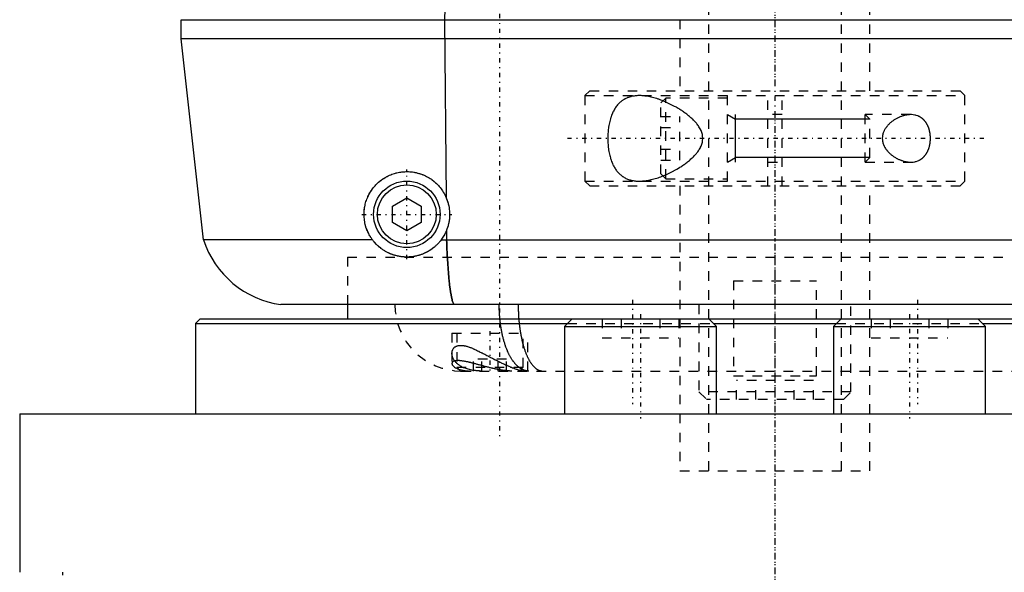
# Model space of a CAD drawing. Extents: x -90 to 90, y -1 to 861.
# Tile 2 of 9: x -80 to 24, y 288 to 347. Entities that reach past the tile are written whole.
import ezdxf

# ---------------------------------------------------------------- set-up
doc = ezdxf.new("R2010")
doc.units = 0
doc.linetypes.add('CENTER', pattern=[1.5, 0.45, -0.5, 0.05, -0.5])
doc.linetypes.add('DASHED', pattern=[2, 1, -1])
for name, color, linetype in [('AM_0', 7, 'CONTINUOUS'), ('AM_10', 7, 'CONTINUOUS'), ('AM_3', 7, 'DASHED'), ('AM_7', 7, 'CENTER')]:
    doc.layers.add(name, color=color, linetype=linetype)

msp = doc.modelspace()

# ---------------------------------------------------------------- linework, layer by layer
at = {"layer": 'AM_0', "color": 7, "linetype": 'CONTINUOUS'}
for p, q in [((-34.32, 370.35), (-34.77, 346.5)), ((-62.5, 346.5), (62.5, 346.5)), ((-62.5, 344.5), (-62.5, 346.5)), ((-34.77, 346.5), (-34.6, 327.75)), ((-60.15, 323.3), (-62.5, 344.5)), ((62.5, 344.5), (-62.5, 344.5)), ((-40.25, 326.87), (-38.75, 327.73)), ((-38.75, 327.73), (-37.25, 326.87)), ((-40.25, 325.13), (-40.25, 326.87)), ((-37.25, 326.87), (-37.25, 325.13)), ((-38.75, 324.27), (-40.25, 325.13)), ((-37.25, 325.13), (-38.75, 324.27)), ((-34.57, 324.34), (-34.56, 323.3)), ((-42.35, 323.3), (-60.15, 323.3)), ((-35.15, 323.3), (35.15, 323.3)), ((52, 316.5), (-52, 316.5)), ((-45, 316.5), (-45, 315)), ((-60.5, 315), (-61, 314.5)), ((-61, 314.5), (-61, 305)), ((-61, 314.5), (-21.86, 314.5)), ((-60.5, 315), (60.5, 315)), ((-21.36, 315), (-22.16, 314.2)), ((-22.16, 314.2), (-22.16, 305)), ((-22.16, 314.2), (-6.16, 314.2)), ((-6.16, 314.2), (-6.96, 315)), ((-6.46, 314.5), (6.46, 314.5)), ((-6.16, 305), (-6.16, 314.2)), ((6.96, 315), (6.16, 314.2)), ((6.16, 314.2), (6.16, 305)), ((6.16, 314.2), (22.16, 314.2)), ((22.16, 314.2), (21.36, 315)), ((21.86, 314.5), (61, 314.5)), ((22.16, 305), (22.16, 314.2)), ((-79.5, 305), (-79.5, 288.3)), ((-79.5, 305), (79.5, 305)), ((-75, 288.3), (-75, 288))]:
    msp.add_line(p, q, dxfattribs=at)
for points in [[(-42.35, 323.3, 0), (-42.39, 323.36, 0), (-42.48, 323.48, 0), (-42.56, 323.6, 0), (-42.59, 323.66, 0), (-42.63, 323.72, 0), (-42.7, 323.85, 0), (-42.77, 323.98, 0), (-42.84, 324.11, 0), (-42.89, 324.25, 0), (-42.95, 324.38, 0), (-42.98, 324.45, 0), (-43, 324.52, 0), (-43.05, 324.66, 0), (-43.09, 324.8, 0), (-43.12, 324.94, 0), (-43.16, 325.09, 0), (-43.18, 325.23, 0), (-43.2, 325.3, 0), (-43.21, 325.37, 0), (-43.22, 325.51, 0), (-43.24, 325.65, 0), (-43.24, 325.72, 0), (-43.25, 325.79, 0), (-43.25, 325.93, 0), (-43.25, 326.07, 0), (-43.25, 326.14, 0), (-43.24, 326.21, 0), (-43.24, 326.36, 0), (-43.22, 326.5, 0), (-43.2, 326.64, 0), (-43.18, 326.78, 0), (-43.15, 326.92, 0), (-43.14, 326.99, 0), (-43.12, 327.06, 0), (-43.09, 327.2, 0), (-43.05, 327.34, 0), (-43, 327.47, 0), (-42.95, 327.61, 0), (-42.9, 327.74, 0), (-42.87, 327.8, 0), (-42.84, 327.87, 0), (-42.78, 327.99, 0), (-42.72, 328.12, 0), (-42.65, 328.24, 0), (-42.58, 328.36, 0), (-42.51, 328.48, 0), (-42.47, 328.53, 0), (-42.43, 328.59, 0), (-42.35, 328.7, 0), (-42.27, 328.81, 0), (-42.18, 328.91, 0), (-42.1, 329.01, 0), (-42.01, 329.1, 0), (-41.96, 329.15, 0), (-41.92, 329.2, 0), (-41.82, 329.29, 0), (-41.72, 329.38, 0), (-41.62, 329.47, 0), (-41.51, 329.55, 0), (-41.41, 329.63, 0), (-41.35, 329.67, 0), (-41.3, 329.71, 0), (-41.18, 329.79, 0), (-41.06, 329.86, 0), (-41.01, 329.89, 0), (-40.95, 329.93, 0), (-40.82, 329.99, 0), (-40.7, 330.06, 0), (-40.64, 330.08, 0), (-40.58, 330.11, 0), (-40.45, 330.17, 0), (-40.32, 330.22, 0), (-40.19, 330.26, 0), (-40.06, 330.31, 0), (-39.93, 330.34, 0), (-39.86, 330.36, 0), (-39.79, 330.38, 0), (-39.66, 330.41, 0), (-39.52, 330.43, 0), (-39.39, 330.45, 0), (-39.26, 330.47, 0), (-39.12, 330.48, 0), (-39.05, 330.49, 0), (-38.99, 330.49, 0), (-38.85, 330.5, 0), (-38.72, 330.5, 0), (-38.58, 330.5, 0), (-38.45, 330.49, 0), (-38.31, 330.48, 0), (-38.24, 330.47, 0), (-38.17, 330.46, 0), (-38.03, 330.44, 0), (-37.89, 330.42, 0), (-37.75, 330.39, 0), (-37.61, 330.35, 0), (-37.47, 330.31, 0), (-37.4, 330.29, 0), (-37.33, 330.27, 0), (-37.2, 330.22, 0), (-37.06, 330.17, 0), (-36.93, 330.11, 0), (-36.8, 330.05, 0), (-36.67, 329.99, 0), (-36.6, 329.95, 0), (-36.54, 329.92, 0), (-36.41, 329.85, 0), (-36.29, 329.77, 0), (-36.23, 329.73, 0), (-36.17, 329.69, 0), (-36.06, 329.6, 0), (-35.94, 329.52, 0), (-35.89, 329.47, 0), (-35.83, 329.43, 0), (-35.73, 329.33, 0), (-35.63, 329.24, 0), (-35.53, 329.14, 0), (-35.43, 329.04, 0), (-35.33, 328.93, 0), (-35.29, 328.87, 0), (-35.24, 328.82, 0), (-35.15, 328.7, 0), (-35.07, 328.58, 0), (-34.98, 328.46, 0), (-34.91, 328.34, 0), (-34.83, 328.21, 0), (-34.8, 328.15, 0), (-34.76, 328.08, 0), (-34.69, 327.95, 0), (-34.63, 327.81, 0), (-34.6, 327.75, 0)], [(-34.6, 327.75, 0), (-34.57, 327.66, 0), (-34.5, 327.47, 0), (-34.44, 327.29, 0), (-34.41, 327.2, 0), (-34.39, 327.1, 0), (-34.34, 326.91, 0), (-34.31, 326.72, 0), (-34.28, 326.53, 0), (-34.26, 326.34, 0), (-34.25, 326.14, 0), (-34.25, 326.04, 0), (-34.25, 325.95, 0), (-34.26, 325.75, 0), (-34.27, 325.56, 0), (-34.29, 325.37, 0), (-34.33, 325.17, 0), (-34.37, 324.98, 0), (-34.39, 324.89, 0), (-34.41, 324.8, 0), (-34.47, 324.61, 0), (-34.53, 324.43, 0), (-34.57, 324.34, 0)], [(-34.57, 324.34, 0), (-34.58, 324.3, 0), (-34.61, 324.24, 0), (-34.63, 324.18, 0), (-34.65, 324.15, 0), (-34.66, 324.12, 0), (-34.69, 324.06, 0), (-34.72, 324, 0), (-34.75, 323.94, 0), (-34.78, 323.88, 0), (-34.81, 323.82, 0), (-34.83, 323.79, 0), (-34.84, 323.77, 0), (-34.88, 323.71, 0), (-34.91, 323.65, 0), (-34.95, 323.6, 0), (-34.98, 323.54, 0), (-35.02, 323.49, 0), (-35.04, 323.46, 0), (-35.05, 323.43, 0), (-35.09, 323.38, 0), (-35.13, 323.33, 0), (-35.15, 323.3, 0)], [(-35.15, 323.3, 0), (-35.17, 323.27, 0), (-35.22, 323.21, 0), (-35.27, 323.15, 0), (-35.29, 323.12, 0), (-35.31, 323.09, 0), (-35.36, 323.04, 0), (-35.41, 322.98, 0), (-35.46, 322.92, 0), (-35.52, 322.87, 0), (-35.57, 322.82, 0), (-35.6, 322.79, 0), (-35.62, 322.76, 0), (-35.68, 322.71, 0), (-35.73, 322.66, 0), (-35.79, 322.61, 0), (-35.84, 322.56, 0), (-35.9, 322.52, 0), (-35.93, 322.49, 0), (-35.96, 322.47, 0), (-36.02, 322.43, 0), (-36.08, 322.38, 0), (-36.11, 322.36, 0), (-36.14, 322.34, 0), (-36.2, 322.29, 0), (-36.26, 322.25, 0), (-36.29, 322.23, 0), (-36.32, 322.21, 0), (-36.38, 322.17, 0), (-36.45, 322.14, 0), (-36.51, 322.1, 0), (-36.57, 322.06, 0), (-36.64, 322.03, 0), (-36.67, 322.01, 0), (-36.7, 321.99, 0), (-36.77, 321.96, 0), (-36.84, 321.93, 0), (-36.9, 321.9, 0), (-36.97, 321.87, 0), (-37.04, 321.84, 0), (-37.07, 321.82, 0), (-37.11, 321.81, 0), (-37.18, 321.78, 0), (-37.25, 321.76, 0), (-37.32, 321.73, 0), (-37.39, 321.71, 0), (-37.46, 321.69, 0), (-37.5, 321.68, 0), (-37.53, 321.67, 0), (-37.6, 321.65, 0), (-37.68, 321.63, 0), (-37.75, 321.61, 0), (-37.82, 321.6, 0), (-37.9, 321.58, 0), (-37.93, 321.57, 0), (-37.97, 321.57, 0), (-38.05, 321.56, 0), (-38.12, 321.54, 0), (-38.2, 321.53, 0), (-38.27, 321.53, 0), (-38.35, 321.52, 0), (-38.39, 321.51, 0), (-38.42, 321.51, 0), (-38.5, 321.51, 0), (-38.58, 321.5, 0), (-38.61, 321.5, 0), (-38.65, 321.5, 0), (-38.73, 321.5, 0), (-38.81, 321.5, 0), (-38.85, 321.5, 0), (-38.88, 321.5, 0), (-38.96, 321.5, 0), (-39.04, 321.51, 0), (-39.12, 321.52, 0), (-39.19, 321.52, 0), (-39.27, 321.53, 0), (-39.31, 321.54, 0), (-39.35, 321.54, 0), (-39.43, 321.55, 0), (-39.51, 321.56, 0), (-39.58, 321.58, 0), (-39.66, 321.59, 0), (-39.74, 321.61, 0), (-39.78, 321.62, 0), (-39.81, 321.63, 0), (-39.89, 321.65, 0), (-39.97, 321.67, 0), (-40.04, 321.69, 0), (-40.12, 321.71, 0), (-40.2, 321.74, 0), (-40.23, 321.75, 0), (-40.27, 321.77, 0), (-40.35, 321.79, 0), (-40.42, 321.82, 0), (-40.49, 321.85, 0), (-40.57, 321.88, 0), (-40.64, 321.92, 0), (-40.68, 321.93, 0), (-40.71, 321.95, 0), (-40.78, 321.99, 0), (-40.86, 322.02, 0), (-40.93, 322.06, 0), (-41, 322.1, 0), (-41.07, 322.14, 0), (-41.1, 322.16, 0), (-41.13, 322.18, 0), (-41.2, 322.23, 0), (-41.27, 322.27, 0), (-41.3, 322.29, 0), (-41.34, 322.32, 0), (-41.4, 322.36, 0), (-41.47, 322.41, 0), (-41.5, 322.44, 0), (-41.53, 322.46, 0), (-41.59, 322.51, 0), (-41.66, 322.56, 0), (-41.72, 322.62, 0), (-41.78, 322.67, 0), (-41.84, 322.73, 0), (-41.87, 322.75, 0), (-41.9, 322.78, 0), (-41.95, 322.84, 0), (-42.01, 322.9, 0), (-42.06, 322.96, 0), (-42.12, 323.02, 0), (-42.17, 323.08, 0), (-42.2, 323.11, 0), (-42.22, 323.14, 0), (-42.28, 323.2, 0), (-42.33, 323.27, 0), (-42.35, 323.3, 0)], [(-34.56, 323.3, 0), (-34.55, 323, 0), (-34.53, 322.43, 0), (-34.5, 321.86, 0), (-34.49, 321.59, 0), (-34.48, 321.32, 0), (-34.45, 320.79, 0), (-34.41, 320.29, 0), (-34.38, 319.81, 0), (-34.34, 319.35, 0), (-34.29, 318.93, 0), (-34.27, 318.73, 0), (-34.25, 318.53, 0), (-34.2, 318.16, 0), (-34.15, 317.83, 0), (-34.1, 317.52, 0), (-34.04, 317.26, 0), (-33.99, 317.02, 0), (-33.96, 316.92, 0), (-33.93, 316.83, 0), (-33.86, 316.67, 0), (-33.8, 316.55, 0), (-33.77, 316.5, 0)]]:
    msp.add_polyline3d(points, dxfattribs=at)
for radius in [3.5, 3.1]:
    msp.add_circle((-38.75, 326), radius, dxfattribs=at)
msp.add_arc((-50.65, 326.41), 10, 198.1062, 262.2135, dxfattribs=at)
at = {"layer": 'AM_10', "color": 7, "linetype": 'CONTINUOUS'}
for p, q in [((-5, 336.5), (-4.15, 336.01)), ((-4.15, 331.5), (-4.15, 336.5)), ((10, 336.01), (-4.15, 336.01)), ((-5, 331.5), (-4.15, 331.99)), ((10, 331.99), (-4.15, 331.99))]:
    msp.add_line(p, q, dxfattribs=at)
at = {"layer": 'AM_3', "color": 6, "linetype": 'DASHED'}
for p, q in [((-7, 834), (-7, 299)), ((7, 299), (7, 834)), ((-10, 626.5), (-10, 339)), ((10, 339), (10, 626.5)), ((-19.5, 339), (-20, 338.5)), ((-19.5, 339), (19.5, 339)), ((-0.75, 329), (-0.75, 339)), ((0.75, 329), (0.75, 339)), ((20, 338.5), (19.5, 339)), ((-20, 338.5), (-20, 329.5)), ((-20, 338.5), (20, 338.5)), ((-11.5, 338.25), (-12, 337.75)), ((-5, 338.25), (-11.5, 338.25)), ((-11.5, 329.75), (-11.5, 338.25)), ((-5, 329.5), (-5, 338.5)), ((20, 329.5), (20, 338.5)), ((-12, 330.25), (-12, 337.75)), ((-12, 336.31), (-10, 336.31)), ((-10, 331.69), (-10, 336.31)), ((0.75, 336.5), (-0.75, 336.5)), ((14.28, 336.5), (9.51, 336.5)), ((10, 336.01), (9.51, 336.5)), ((9.51, 331.5), (9.51, 336.5)), ((10, 331.99), (10, 336.01)), ((-12, 335.15), (-10, 335.15)), ((-12, 332.85), (-10, 332.85)), ((-12, 331.69), (-10, 331.69)), ((9.51, 331.5), (10, 331.99)), ((-0.75, 331.5), (0.75, 331.5)), ((9.51, 331.5), (14.28, 331.5)), ((-12, 330.25), (-11.5, 329.75)), ((-11.5, 329.75), (-5, 329.75)), ((-20, 329.5), (-19.5, 329)), ((-20, 329.5), (20, 329.5)), ((-19.5, 329), (19.5, 329)), ((-10, 329), (-10, 299)), ((10, 299), (10, 329)), ((19.5, 329), (20, 329.5)), ((-45, 321.5), (45, 321.5)), ((-45, 321.5), (-45, 316.5)), ((-45, 321.5), (45, 321.5)), ((-4.36, 319), (-4.36, 309)), ((-4.36, 319), (4.36, 319)), ((4.36, 309), (4.36, 319)), ((-8, 316.5), (-8, 307.3)), ((8, 307.3), (8, 316.5)), ((-21.86, 314.5), (-6.46, 314.5)), ((-21.36, 315), (-6.96, 315)), ((-18.2, 315), (-18.2, 313)), ((-16.18, 315), (-16.18, 313)), ((-12.13, 315), (-12.13, 313)), ((-10.11, 315), (-10.11, 313)), ((6.46, 314.5), (21.86, 314.5)), ((6.96, 315), (21.36, 315)), ((10.11, 315), (10.11, 313)), ((12.13, 315), (12.13, 313)), ((16.18, 315), (16.18, 313)), ((18.2, 315), (18.2, 313)), ((-34, 313.5), (-34, 310.3)), ((-34, 313.5), (-26, 313.5)), ((-33.5, 313.5), (-33.5, 309.9)), ((-26.5, 309.9), (-26.5, 313.5)), ((-26, 309.5), (-26, 313.5)), ((-18.2, 313), (-10.11, 313)), ((10.11, 313), (18.2, 313)), ((-33.5, 309.9), (-33.1, 309.5)), ((-33.5, 309.9), (-26.5, 309.9)), ((-31.73, 309.5), (-31.73, 310.75)), ((-28.27, 310.75), (-31.73, 310.75)), ((-30.87, 309.5), (-30.87, 310.75)), ((-29.13, 309.5), (-29.13, 310.75)), ((-28.27, 309.5), (-28.27, 310.75)), ((-26.9, 309.5), (-26.5, 309.9)), ((-33.1, 309.5), (33.1, 309.5)), ((-4.36, 309), (4.36, 309)), ((-4.04, 306.5), (-4.04, 308.5)), ((4.04, 308.5), (-4.04, 308.5)), ((-2.02, 306.5), (-2.02, 308.5)), ((2.02, 306.5), (2.02, 308.5)), ((4.04, 306.5), (4.04, 308.5)), ((-8, 307.3), (-7.2, 306.5)), ((8, 307.3), (-8, 307.3)), ((7.2, 306.5), (8, 307.3)), ((7.2, 306.5), (-7.2, 306.5)), ((-10, 299), (10, 299))]:
    msp.add_line(p, q, dxfattribs=at)
for points in [[(-14.28, 338.5, 0), (-14.33, 338.5, 0), (-14.43, 338.5, 0), (-14.53, 338.49, 0), (-14.58, 338.49, 0), (-14.63, 338.49, 0), (-14.73, 338.47, 0), (-14.83, 338.46, 0), (-14.93, 338.45, 0), (-15.03, 338.43, 0), (-15.13, 338.41, 0), (-15.18, 338.39, 0), (-15.23, 338.38, 0), (-15.32, 338.35, 0), (-15.42, 338.32, 0), (-15.51, 338.29, 0), (-15.6, 338.25, 0), (-15.69, 338.21, 0), (-15.74, 338.18, 0), (-15.78, 338.16, 0), (-15.87, 338.11, 0), (-15.96, 338.06, 0), (-16, 338.03, 0), (-16.04, 338, 0), (-16.12, 337.94, 0), (-16.2, 337.88, 0), (-16.24, 337.85, 0), (-16.28, 337.82, 0), (-16.36, 337.75, 0), (-16.43, 337.67, 0), (-16.5, 337.6, 0), (-16.57, 337.52, 0), (-16.64, 337.44, 0), (-16.67, 337.39, 0), (-16.71, 337.35, 0), (-16.77, 337.26, 0), (-16.83, 337.17, 0), (-16.89, 337.08, 0), (-16.94, 336.98, 0), (-17, 336.88, 0), (-17.02, 336.82, 0), (-17.05, 336.77, 0), (-17.1, 336.66, 0), (-17.15, 336.55, 0), (-17.2, 336.43, 0), (-17.24, 336.31, 0), (-17.28, 336.18, 0), (-17.3, 336.12, 0), (-17.32, 336.05, 0), (-17.36, 335.92, 0), (-17.39, 335.79, 0), (-17.43, 335.65, 0), (-17.46, 335.51, 0), (-17.48, 335.37, 0), (-17.49, 335.3, 0), (-17.51, 335.23, 0), (-17.53, 335.09, 0), (-17.55, 334.94, 0), (-17.56, 334.8, 0), (-17.57, 334.65, 0), (-17.58, 334.51, 0), (-17.59, 334.43, 0), (-17.59, 334.36, 0), (-17.6, 334.22, 0), (-17.6, 334.07, 0), (-17.6, 334, 0), (-17.6, 333.93, 0), (-17.6, 333.78, 0), (-17.59, 333.64, 0), (-17.59, 333.57, 0), (-17.58, 333.49, 0), (-17.57, 333.35, 0), (-17.56, 333.2, 0), (-17.55, 333.06, 0), (-17.53, 332.91, 0), (-17.51, 332.77, 0), (-17.49, 332.7, 0), (-17.48, 332.63, 0), (-17.46, 332.49, 0), (-17.43, 332.35, 0), (-17.39, 332.21, 0), (-17.36, 332.08, 0), (-17.32, 331.95, 0), (-17.3, 331.88, 0), (-17.28, 331.82, 0), (-17.24, 331.69, 0), (-17.2, 331.57, 0), (-17.15, 331.45, 0), (-17.1, 331.34, 0), (-17.05, 331.23, 0), (-17.02, 331.18, 0), (-17, 331.12, 0), (-16.94, 331.02, 0), (-16.89, 330.92, 0), (-16.83, 330.83, 0), (-16.77, 330.74, 0), (-16.71, 330.65, 0), (-16.67, 330.61, 0), (-16.64, 330.56, 0), (-16.57, 330.48, 0), (-16.5, 330.4, 0), (-16.43, 330.33, 0), (-16.36, 330.25, 0), (-16.28, 330.18, 0), (-16.24, 330.15, 0), (-16.2, 330.12, 0), (-16.12, 330.06, 0), (-16.04, 330, 0), (-16, 329.97, 0), (-15.96, 329.94, 0), (-15.87, 329.89, 0), (-15.78, 329.84, 0), (-15.74, 329.82, 0), (-15.69, 329.79, 0), (-15.6, 329.75, 0), (-15.51, 329.71, 0), (-15.42, 329.68, 0), (-15.32, 329.65, 0), (-15.23, 329.62, 0), (-15.18, 329.61, 0), (-15.13, 329.59, 0), (-15.03, 329.57, 0), (-14.93, 329.55, 0), (-14.83, 329.54, 0), (-14.73, 329.53, 0), (-14.63, 329.51, 0), (-14.58, 329.51, 0), (-14.53, 329.51, 0), (-14.43, 329.5, 0), (-14.33, 329.5, 0), (-14.28, 329.5, 0)], [(-11.8, 337.95, 0), (-11.87, 337.98, 0), (-12.02, 338.04, 0), (-12.16, 338.09, 0), (-12.24, 338.12, 0), (-12.31, 338.14, 0), (-12.45, 338.19, 0), (-12.6, 338.23, 0), (-12.74, 338.27, 0), (-12.88, 338.31, 0), (-13.02, 338.34, 0), (-13.09, 338.36, 0), (-13.16, 338.37, 0), (-13.3, 338.4, 0), (-13.44, 338.43, 0), (-13.57, 338.45, 0), (-13.71, 338.46, 0), (-13.84, 338.48, 0), (-13.9, 338.48, 0), (-13.97, 338.49, 0), (-14.09, 338.5, 0), (-14.22, 338.5, 0), (-14.28, 338.5, 0)], [(-11.8, 330.05, 0), (-11.5, 330.17, 0), (-10.91, 330.45, 0), (-10.33, 330.76, 0), (-10.05, 330.93, 0), (-10, 330.96, 0), (-9.91, 331.02, 0), (-9.82, 331.08, 0), (-9.78, 331.11, 0), (-9.73, 331.14, 0), (-9.64, 331.2, 0), (-9.55, 331.26, 0), (-9.46, 331.33, 0), (-9.37, 331.39, 0), (-9.28, 331.46, 0), (-9.23, 331.5, 0), (-9.19, 331.53, 0), (-9.1, 331.61, 0), (-9.01, 331.68, 0), (-8.92, 331.75, 0), (-8.84, 331.83, 0), (-8.75, 331.91, 0), (-8.71, 331.95, 0), (-8.66, 331.99, 0), (-8.58, 332.07, 0), (-8.5, 332.15, 0), (-8.42, 332.24, 0), (-8.34, 332.33, 0), (-8.27, 332.41, 0), (-8.23, 332.46, 0), (-8.19, 332.5, 0), (-8.13, 332.6, 0), (-8.06, 332.69, 0), (-8, 332.78, 0), (-7.94, 332.88, 0), (-7.88, 332.98, 0), (-7.85, 333.02, 0), (-7.83, 333.07, 0), (-7.78, 333.18, 0), (-7.74, 333.28, 0), (-7.7, 333.38, 0), (-7.67, 333.49, 0), (-7.64, 333.6, 0), (-7.63, 333.65, 0), (-7.62, 333.71, 0), (-7.61, 333.82, 0), (-7.6, 333.94, 0), (-7.6, 334, 0), (-7.6, 334.06, 0), (-7.61, 334.18, 0), (-7.62, 334.29, 0), (-7.63, 334.35, 0), (-7.64, 334.4, 0), (-7.67, 334.51, 0), (-7.7, 334.62, 0), (-7.74, 334.72, 0), (-7.78, 334.82, 0), (-7.83, 334.93, 0), (-7.85, 334.98, 0), (-7.88, 335.02, 0), (-7.94, 335.12, 0), (-8, 335.22, 0), (-8.06, 335.31, 0), (-8.13, 335.4, 0), (-8.19, 335.5, 0), (-8.23, 335.54, 0), (-8.27, 335.59, 0), (-8.34, 335.67, 0), (-8.42, 335.76, 0), (-8.5, 335.85, 0), (-8.58, 335.93, 0), (-8.66, 336.01, 0), (-8.71, 336.05, 0), (-8.75, 336.09, 0), (-8.84, 336.17, 0), (-8.92, 336.25, 0), (-9.01, 336.32, 0), (-9.1, 336.39, 0), (-9.19, 336.47, 0), (-9.23, 336.5, 0), (-9.28, 336.54, 0), (-9.37, 336.61, 0), (-9.46, 336.67, 0), (-9.55, 336.74, 0), (-9.64, 336.8, 0), (-9.73, 336.86, 0), (-9.78, 336.89, 0), (-9.82, 336.92, 0), (-9.91, 336.98, 0), (-10, 337.04, 0), (-10.05, 337.07, 0), (-10.1, 337.1, 0), (-10.19, 337.16, 0), (-10.29, 337.21, 0), (-10.33, 337.24, 0), (-10.38, 337.27, 0), (-10.48, 337.32, 0), (-10.57, 337.37, 0), (-10.91, 337.55, 0), (-11.5, 337.83, 0), (-11.8, 337.95, 0)], [(14.28, 336.5, 0), (14.25, 336.5, 0), (14.19, 336.5, 0), (14.12, 336.49, 0), (14.09, 336.49, 0), (14.06, 336.49, 0), (13.99, 336.48, 0), (13.93, 336.47, 0), (13.86, 336.46, 0), (13.79, 336.45, 0), (13.72, 336.44, 0), (13.69, 336.43, 0), (13.65, 336.42, 0), (13.58, 336.41, 0), (13.52, 336.39, 0), (13.45, 336.37, 0), (13.38, 336.34, 0), (13.31, 336.32, 0), (13.27, 336.31, 0), (13.24, 336.29, 0), (13.17, 336.27, 0), (13.1, 336.24, 0), (13.06, 336.22, 0), (13.03, 336.21, 0), (12.96, 336.18, 0), (12.89, 336.14, 0), (12.86, 336.12, 0), (12.82, 336.11, 0), (12.76, 336.07, 0), (12.69, 336.03, 0), (12.62, 335.99, 0), (12.56, 335.95, 0), (12.49, 335.9, 0), (12.46, 335.88, 0), (12.43, 335.86, 0), (12.36, 335.81, 0), (12.3, 335.77, 0), (12.24, 335.72, 0), (12.18, 335.67, 0), (12.12, 335.62, 0), (12.09, 335.59, 0), (12.06, 335.56, 0), (12.01, 335.51, 0), (11.95, 335.45, 0), (11.89, 335.39, 0), (11.84, 335.32, 0), (11.78, 335.26, 0), (11.76, 335.22, 0), (11.73, 335.19, 0), (11.68, 335.12, 0), (11.63, 335.05, 0), (11.58, 334.97, 0), (11.54, 334.89, 0), (11.5, 334.82, 0), (11.48, 334.78, 0), (11.46, 334.74, 0), (11.43, 334.65, 0), (11.4, 334.57, 0), (11.37, 334.48, 0), (11.35, 334.4, 0), (11.33, 334.31, 0), (11.32, 334.27, 0), (11.32, 334.22, 0), (11.31, 334.13, 0), (11.3, 334.04, 0), (11.3, 334, 0), (11.3, 333.96, 0), (11.31, 333.87, 0), (11.32, 333.78, 0), (11.32, 333.73, 0), (11.33, 333.69, 0), (11.35, 333.6, 0), (11.37, 333.52, 0), (11.4, 333.43, 0), (11.43, 333.35, 0), (11.46, 333.26, 0), (11.48, 333.22, 0), (11.5, 333.18, 0), (11.54, 333.11, 0), (11.58, 333.03, 0), (11.63, 332.95, 0), (11.68, 332.88, 0), (11.73, 332.81, 0), (11.76, 332.78, 0), (11.78, 332.74, 0), (11.84, 332.68, 0), (11.89, 332.61, 0), (11.95, 332.55, 0), (12.01, 332.49, 0), (12.06, 332.44, 0), (12.09, 332.41, 0), (12.12, 332.38, 0), (12.18, 332.33, 0), (12.24, 332.28, 0), (12.3, 332.23, 0), (12.36, 332.19, 0), (12.43, 332.14, 0), (12.46, 332.12, 0), (12.49, 332.1, 0), (12.56, 332.05, 0), (12.62, 332.01, 0), (12.69, 331.97, 0), (12.76, 331.93, 0), (12.82, 331.89, 0), (12.86, 331.88, 0), (12.89, 331.86, 0), (12.96, 331.82, 0), (13.03, 331.79, 0), (13.06, 331.78, 0), (13.1, 331.76, 0), (13.17, 331.73, 0), (13.24, 331.71, 0), (13.27, 331.69, 0), (13.31, 331.68, 0), (13.38, 331.66, 0), (13.45, 331.63, 0), (13.52, 331.61, 0), (13.58, 331.59, 0), (13.65, 331.58, 0), (13.69, 331.57, 0), (13.72, 331.56, 0), (13.79, 331.55, 0), (13.86, 331.54, 0), (13.93, 331.53, 0), (13.99, 331.52, 0), (14.06, 331.51, 0), (14.09, 331.51, 0), (14.12, 331.51, 0), (14.19, 331.5, 0), (14.25, 331.5, 0), (14.28, 331.5, 0)], [(16.36, 334, 0), (16.36, 334.02, 0), (16.36, 334.06, 0), (16.36, 334.1, 0), (16.36, 334.12, 0), (16.36, 334.14, 0), (16.36, 334.18, 0), (16.36, 334.23, 0), (16.35, 334.27, 0), (16.35, 334.31, 0), (16.35, 334.35, 0), (16.34, 334.37, 0), (16.34, 334.39, 0), (16.34, 334.43, 0), (16.33, 334.47, 0), (16.33, 334.51, 0), (16.32, 334.55, 0), (16.31, 334.59, 0), (16.31, 334.62, 0), (16.31, 334.64, 0), (16.3, 334.68, 0), (16.29, 334.72, 0), (16.28, 334.74, 0), (16.28, 334.76, 0), (16.27, 334.8, 0), (16.26, 334.83, 0), (16.26, 334.85, 0), (16.25, 334.87, 0), (16.24, 334.91, 0), (16.23, 334.95, 0), (16.22, 334.99, 0), (16.21, 335.03, 0), (16.19, 335.06, 0), (16.19, 335.08, 0), (16.18, 335.1, 0), (16.17, 335.14, 0), (16.15, 335.17, 0), (16.14, 335.21, 0), (16.13, 335.24, 0), (16.11, 335.28, 0), (16.1, 335.29, 0), (16.1, 335.31, 0), (16.08, 335.35, 0), (16.06, 335.38, 0), (16.05, 335.41, 0), (16.03, 335.44, 0), (16.01, 335.47, 0), (16.01, 335.49, 0), (16, 335.5, 0), (15.98, 335.53, 0), (15.96, 335.56, 0), (15.94, 335.59, 0), (15.93, 335.62, 0), (15.91, 335.65, 0), (15.9, 335.66, 0), (15.89, 335.68, 0), (15.87, 335.7, 0), (15.85, 335.73, 0), (15.83, 335.75, 0), (15.81, 335.78, 0), (15.79, 335.81, 0), (15.78, 335.82, 0), (15.77, 335.83, 0), (15.75, 335.85, 0), (15.73, 335.88, 0), (15.72, 335.89, 0), (15.71, 335.9, 0), (15.69, 335.92, 0), (15.67, 335.95, 0), (15.66, 335.96, 0), (15.64, 335.97, 0), (15.62, 335.99, 0), (15.6, 336.01, 0), (15.58, 336.03, 0), (15.55, 336.05, 0), (15.53, 336.07, 0), (15.52, 336.08, 0), (15.51, 336.09, 0), (15.48, 336.11, 0), (15.46, 336.13, 0), (15.43, 336.15, 0), (15.41, 336.17, 0), (15.38, 336.18, 0), (15.37, 336.19, 0), (15.36, 336.2, 0), (15.33, 336.22, 0), (15.31, 336.23, 0), (15.28, 336.25, 0), (15.25, 336.26, 0), (15.23, 336.28, 0), (15.21, 336.28, 0), (15.2, 336.29, 0), (15.17, 336.3, 0), (15.15, 336.32, 0), (15.05, 336.36, 0), (14.88, 336.42, 0), (14.8, 336.44, 0), (14.71, 336.46, 0), (14.54, 336.49, 0), (14.37, 336.5, 0), (14.28, 336.5, 0)], [(14.28, 331.5, 0), (14.37, 331.5, 0), (14.54, 331.51, 0), (14.71, 331.54, 0), (14.8, 331.56, 0), (14.88, 331.58, 0), (15.05, 331.64, 0), (15.15, 331.68, 0), (15.17, 331.7, 0), (15.2, 331.71, 0), (15.21, 331.72, 0), (15.23, 331.72, 0), (15.25, 331.74, 0), (15.28, 331.75, 0), (15.31, 331.77, 0), (15.33, 331.78, 0), (15.36, 331.8, 0), (15.37, 331.81, 0), (15.38, 331.82, 0), (15.41, 331.83, 0), (15.43, 331.85, 0), (15.46, 331.87, 0), (15.48, 331.89, 0), (15.51, 331.91, 0), (15.52, 331.92, 0), (15.53, 331.93, 0), (15.55, 331.95, 0), (15.58, 331.97, 0), (15.6, 331.99, 0), (15.62, 332.01, 0), (15.64, 332.03, 0), (15.66, 332.04, 0), (15.67, 332.05, 0), (15.69, 332.08, 0), (15.71, 332.1, 0), (15.72, 332.11, 0), (15.73, 332.12, 0), (15.75, 332.15, 0), (15.77, 332.17, 0), (15.78, 332.18, 0), (15.79, 332.19, 0), (15.81, 332.22, 0), (15.83, 332.25, 0), (15.85, 332.27, 0), (15.87, 332.3, 0), (15.89, 332.32, 0), (15.9, 332.34, 0), (15.91, 332.35, 0), (15.93, 332.38, 0), (15.94, 332.41, 0), (15.96, 332.44, 0), (15.98, 332.47, 0), (16, 332.5, 0), (16.01, 332.51, 0), (16.01, 332.53, 0), (16.03, 332.56, 0), (16.05, 332.59, 0), (16.06, 332.62, 0), (16.08, 332.65, 0), (16.1, 332.69, 0), (16.1, 332.71, 0), (16.11, 332.72, 0), (16.13, 332.76, 0), (16.14, 332.79, 0), (16.15, 332.83, 0), (16.17, 332.86, 0), (16.18, 332.9, 0), (16.19, 332.92, 0), (16.19, 332.94, 0), (16.21, 332.97, 0), (16.22, 333.01, 0), (16.23, 333.05, 0), (16.24, 333.09, 0), (16.25, 333.13, 0), (16.26, 333.15, 0), (16.26, 333.17, 0), (16.27, 333.2, 0), (16.28, 333.24, 0), (16.28, 333.26, 0), (16.29, 333.28, 0), (16.3, 333.32, 0), (16.31, 333.36, 0), (16.31, 333.38, 0), (16.31, 333.41, 0), (16.32, 333.45, 0), (16.33, 333.49, 0), (16.33, 333.53, 0), (16.34, 333.57, 0), (16.34, 333.61, 0), (16.34, 333.63, 0), (16.35, 333.65, 0), (16.35, 333.69, 0), (16.35, 333.73, 0), (16.36, 333.77, 0), (16.36, 333.82, 0), (16.36, 333.86, 0), (16.36, 333.88, 0), (16.36, 333.9, 0), (16.36, 333.94, 0), (16.36, 333.98, 0), (16.36, 334, 0)], [(-14.28, 329.5, 0), (-14.22, 329.5, 0), (-14.09, 329.5, 0), (-13.97, 329.51, 0), (-13.9, 329.52, 0), (-13.84, 329.52, 0), (-13.71, 329.54, 0), (-13.57, 329.55, 0), (-13.44, 329.57, 0), (-13.3, 329.6, 0), (-13.16, 329.63, 0), (-13.09, 329.64, 0), (-13.02, 329.66, 0), (-12.88, 329.69, 0), (-12.74, 329.73, 0), (-12.6, 329.77, 0), (-12.45, 329.81, 0), (-12.31, 329.86, 0), (-12.24, 329.88, 0), (-12.16, 329.91, 0), (-12.02, 329.96, 0), (-11.87, 330.02, 0), (-11.8, 330.05, 0)], [(-33.77, 316.5, 0), (-33.8, 316.55, 0), (-33.86, 316.67, 0), (-33.93, 316.83, 0), (-33.96, 316.92, 0), (-33.99, 317.02, 0), (-34.04, 317.26, 0), (-34.1, 317.52, 0), (-34.15, 317.83, 0), (-34.2, 318.16, 0), (-34.25, 318.53, 0), (-34.27, 318.72, 0), (-34.29, 318.93, 0), (-34.34, 319.35, 0), (-34.38, 319.81, 0), (-34.41, 320.29, 0), (-34.45, 320.79, 0), (-34.48, 321.32, 0), (-34.49, 321.59, 0), (-34.5, 321.86, 0), (-34.53, 322.43, 0), (-34.55, 323, 0), (-34.56, 323.3, 0)], [(-25.91, 309.5, 0), (-25.93, 309.5, 0), (-25.98, 309.5, 0), (-26.02, 309.5, 0), (-26.05, 309.51, 0), (-26.07, 309.51, 0), (-26.12, 309.51, 0), (-26.16, 309.52, 0), (-26.21, 309.53, 0), (-26.25, 309.54, 0), (-26.3, 309.55, 0), (-26.32, 309.56, 0), (-26.34, 309.57, 0), (-26.39, 309.58, 0), (-26.43, 309.6, 0), (-26.48, 309.61, 0), (-26.52, 309.63, 0), (-26.57, 309.65, 0), (-26.59, 309.66, 0), (-26.61, 309.67, 0), (-26.66, 309.7, 0), (-26.7, 309.72, 0), (-26.72, 309.73, 0), (-26.75, 309.75, 0), (-26.79, 309.78, 0), (-26.83, 309.8, 0), (-26.85, 309.82, 0), (-26.88, 309.83, 0), (-26.92, 309.87, 0), (-26.96, 309.9, 0), (-27.01, 309.93, 0), (-27.05, 309.97, 0), (-27.09, 310.01, 0), (-27.11, 310.03, 0), (-27.13, 310.04, 0), (-27.17, 310.08, 0), (-27.22, 310.13, 0), (-27.26, 310.17, 0), (-27.3, 310.21, 0), (-27.34, 310.26, 0), (-27.36, 310.28, 0), (-27.38, 310.3, 0), (-27.42, 310.35, 0), (-27.46, 310.4, 0), (-27.5, 310.45, 0), (-27.54, 310.5, 0), (-27.57, 310.56, 0), (-27.59, 310.58, 0), (-27.61, 310.61, 0), (-27.65, 310.67, 0), (-27.69, 310.72, 0), (-27.72, 310.78, 0), (-27.76, 310.84, 0), (-27.8, 310.9, 0), (-27.81, 310.93, 0), (-27.83, 310.96, 0), (-27.87, 311.02, 0), (-27.9, 311.09, 0), (-27.94, 311.15, 0), (-27.97, 311.22, 0), (-28.01, 311.29, 0), (-28.02, 311.32, 0), (-28.04, 311.36, 0), (-28.07, 311.43, 0), (-28.1, 311.5, 0), (-28.12, 311.53, 0), (-28.14, 311.57, 0), (-28.17, 311.64, 0), (-28.2, 311.72, 0), (-28.21, 311.75, 0), (-28.23, 311.79, 0), (-28.26, 311.87, 0), (-28.29, 311.94, 0), (-28.32, 312.02, 0), (-28.35, 312.1, 0), (-28.37, 312.18, 0), (-28.39, 312.22, 0), (-28.4, 312.26, 0), (-28.43, 312.34, 0), (-28.45, 312.42, 0), (-28.48, 312.51, 0), (-28.5, 312.59, 0), (-28.53, 312.68, 0), (-28.54, 312.72, 0), (-28.55, 312.76, 0), (-28.58, 312.85, 0), (-28.6, 312.94, 0), (-28.62, 313.03, 0), (-28.64, 313.11, 0), (-28.67, 313.2, 0), (-28.68, 313.25, 0), (-28.69, 313.29, 0), (-28.71, 313.39, 0), (-28.73, 313.48, 0), (-28.75, 313.57, 0), (-28.76, 313.66, 0), (-28.78, 313.76, 0), (-28.79, 313.81, 0), (-28.8, 313.85, 0), (-28.82, 313.95, 0), (-28.83, 314.04, 0), (-28.85, 314.14, 0), (-28.86, 314.24, 0), (-28.88, 314.33, 0), (-28.88, 314.38, 0), (-28.89, 314.43, 0), (-28.9, 314.53, 0), (-28.91, 314.63, 0), (-28.92, 314.68, 0), (-28.93, 314.73, 0), (-28.94, 314.83, 0), (-28.95, 314.93, 0), (-28.95, 314.98, 0), (-28.96, 315.03, 0), (-28.97, 315.13, 0), (-28.97, 315.23, 0), (-28.98, 315.33, 0), (-28.99, 315.43, 0), (-29, 315.53, 0), (-29, 315.58, 0), (-29, 315.63, 0), (-29.01, 315.73, 0), (-29.01, 315.83, 0), (-29.02, 315.94, 0), (-29.02, 316.04, 0), (-29.02, 316.14, 0), (-29.02, 316.19, 0), (-29.02, 316.24, 0), (-29.03, 316.35, 0), (-29.03, 316.45, 0), (-29.03, 316.5, 0)], [(-27.03, 316.5, 0), (-27.03, 316.45, 0), (-27.03, 316.35, 0), (-27.03, 316.24, 0), (-27.02, 316.19, 0), (-27.02, 316.14, 0), (-27.02, 316.04, 0), (-27.02, 315.94, 0), (-27.02, 315.83, 0), (-27.01, 315.73, 0), (-27.01, 315.63, 0), (-27.01, 315.58, 0), (-27, 315.53, 0), (-27, 315.43, 0), (-26.99, 315.33, 0), (-26.99, 315.23, 0), (-26.98, 315.13, 0), (-26.97, 315.03, 0), (-26.97, 314.98, 0), (-26.96, 314.93, 0), (-26.95, 314.83, 0), (-26.95, 314.73, 0), (-26.94, 314.68, 0), (-26.94, 314.63, 0), (-26.93, 314.53, 0), (-26.91, 314.43, 0), (-26.91, 314.39, 0), (-26.9, 314.34, 0), (-26.89, 314.24, 0), (-26.88, 314.14, 0), (-26.87, 314.05, 0), (-26.85, 313.95, 0), (-26.84, 313.86, 0), (-26.83, 313.81, 0), (-26.83, 313.76, 0), (-26.81, 313.67, 0), (-26.8, 313.57, 0), (-26.78, 313.48, 0), (-26.76, 313.39, 0), (-26.75, 313.3, 0), (-26.74, 313.25, 0), (-26.73, 313.21, 0), (-26.71, 313.12, 0), (-26.69, 313.03, 0), (-26.68, 312.94, 0), (-26.66, 312.85, 0), (-26.64, 312.77, 0), (-26.63, 312.72, 0), (-26.62, 312.68, 0), (-26.6, 312.6, 0), (-26.58, 312.51, 0), (-26.56, 312.43, 0), (-26.53, 312.35, 0), (-26.51, 312.26, 0), (-26.5, 312.22, 0), (-26.49, 312.18, 0), (-26.47, 312.1, 0), (-26.44, 312.02, 0), (-26.42, 311.95, 0), (-26.39, 311.87, 0), (-26.37, 311.79, 0), (-26.36, 311.76, 0), (-26.34, 311.72, 0), (-26.32, 311.64, 0), (-26.29, 311.57, 0), (-26.28, 311.54, 0), (-26.27, 311.5, 0), (-26.24, 311.43, 0), (-26.21, 311.36, 0), (-26.2, 311.32, 0), (-26.18, 311.29, 0), (-26.16, 311.22, 0), (-26.13, 311.16, 0), (-26.1, 311.09, 0), (-26.07, 311.03, 0), (-26.04, 310.96, 0), (-26.03, 310.93, 0), (-26.01, 310.9, 0), (-25.98, 310.84, 0), (-25.95, 310.78, 0), (-25.92, 310.73, 0), (-25.89, 310.67, 0), (-25.86, 310.61, 0), (-25.84, 310.59, 0), (-25.83, 310.56, 0), (-25.8, 310.51, 0), (-25.76, 310.45, 0), (-25.73, 310.4, 0), (-25.7, 310.35, 0), (-25.66, 310.31, 0), (-25.65, 310.28, 0), (-25.63, 310.26, 0), (-25.6, 310.21, 0), (-25.56, 310.17, 0), (-25.53, 310.13, 0), (-25.5, 310.09, 0), (-25.46, 310.05, 0), (-25.44, 310.03, 0), (-25.43, 310.01, 0), (-25.39, 309.97, 0), (-25.36, 309.93, 0), (-25.32, 309.9, 0), (-25.28, 309.87, 0), (-25.25, 309.84, 0), (-25.23, 309.82, 0), (-25.21, 309.8, 0), (-25.18, 309.78, 0), (-25.14, 309.75, 0), (-25.12, 309.74, 0), (-25.1, 309.72, 0), (-25.07, 309.7, 0), (-25.03, 309.67, 0), (-25.01, 309.66, 0), (-24.99, 309.65, 0), (-24.95, 309.63, 0), (-24.92, 309.61, 0), (-24.88, 309.6, 0), (-24.84, 309.58, 0), (-24.8, 309.57, 0), (-24.79, 309.56, 0), (-24.77, 309.55, 0), (-24.73, 309.54, 0), (-24.69, 309.53, 0), (-24.65, 309.52, 0), (-24.61, 309.51, 0), (-24.58, 309.51, 0), (-24.56, 309.51, 0), (-24.54, 309.5, 0), (-24.5, 309.5, 0), (-24.46, 309.5, 0), (-24.44, 309.5, 0)], [(-34, 311.35, 0), (-34, 311.38, 0), (-34, 311.43, 0), (-33.99, 311.47, 0), (-33.99, 311.5, 0), (-33.99, 311.52, 0), (-33.98, 311.57, 0), (-33.96, 311.61, 0), (-33.95, 311.66, 0), (-33.93, 311.7, 0), (-33.91, 311.74, 0), (-33.9, 311.76, 0), (-33.89, 311.78, 0), (-33.87, 311.82, 0), (-33.84, 311.86, 0), (-33.82, 311.9, 0), (-33.79, 311.93, 0), (-33.75, 311.97, 0), (-33.73, 311.98, 0), (-33.72, 312, 0), (-33.68, 312.03, 0), (-33.64, 312.06, 0), (-33.62, 312.07, 0), (-33.59, 312.08, 0), (-33.55, 312.11, 0), (-33.5, 312.13, 0), (-33.47, 312.14, 0), (-33.45, 312.15, 0), (-33.4, 312.16, 0), (-33.34, 312.18, 0), (-33.28, 312.19, 0), (-33.22, 312.19, 0), (-33.16, 312.2, 0), (-33.13, 312.2, 0), (-33.1, 312.2, 0), (-33.03, 312.2, 0), (-32.96, 312.2, 0), (-32.89, 312.19, 0), (-32.82, 312.18, 0), (-32.74, 312.17, 0), (-32.71, 312.16, 0), (-32.67, 312.16, 0), (-32.59, 312.14, 0), (-32.51, 312.12, 0), (-32.43, 312.1, 0), (-32.35, 312.08, 0), (-32.27, 312.05, 0), (-32.23, 312.04, 0), (-32.19, 312.02, 0), (-32.1, 311.99, 0), (-32.02, 311.96, 0), (-31.93, 311.93, 0), (-31.85, 311.89, 0), (-31.76, 311.85, 0), (-31.71, 311.83, 0), (-31.67, 311.81, 0), (-31.58, 311.77, 0), (-31.49, 311.73, 0), (-31.4, 311.69, 0), (-31.3, 311.64, 0), (-31.21, 311.6, 0), (-31.16, 311.58, 0), (-31.12, 311.55, 0), (-31.02, 311.5, 0), (-30.93, 311.46, 0), (-30.88, 311.43, 0), (-30.83, 311.41, 0), (-30.73, 311.36, 0), (-30.63, 311.31, 0), (-30.58, 311.28, 0), (-30.54, 311.26, 0), (-30.44, 311.2, 0), (-30.34, 311.15, 0), (-30.24, 311.1, 0), (-30.14, 311.05, 0), (-30.04, 311, 0), (-29.99, 310.97, 0), (-29.94, 310.94, 0), (-29.84, 310.89, 0), (-29.74, 310.84, 0), (-29.64, 310.79, 0), (-29.54, 310.74, 0), (-29.44, 310.69, 0), (-29.39, 310.66, 0), (-29.34, 310.64, 0), (-29.25, 310.59, 0), (-29.15, 310.54, 0), (-29.05, 310.49, 0), (-28.95, 310.44, 0), (-28.86, 310.39, 0), (-28.81, 310.37, 0), (-28.76, 310.34, 0), (-28.66, 310.3, 0), (-28.57, 310.25, 0), (-28.47, 310.21, 0), (-28.38, 310.16, 0), (-28.28, 310.12, 0), (-28.24, 310.1, 0), (-28.19, 310.08, 0), (-28.1, 310.04, 0), (-28.01, 310, 0), (-27.92, 309.96, 0), (-27.83, 309.92, 0), (-27.74, 309.89, 0), (-27.7, 309.87, 0), (-27.66, 309.85, 0), (-27.57, 309.82, 0), (-27.49, 309.79, 0), (-27.45, 309.77, 0), (-27.41, 309.76, 0), (-27.33, 309.73, 0), (-27.25, 309.7, 0), (-27.21, 309.69, 0), (-27.17, 309.68, 0), (-27.09, 309.65, 0), (-27.02, 309.63, 0), (-26.95, 309.61, 0), (-26.88, 309.59, 0), (-26.81, 309.58, 0), (-26.78, 309.57, 0), (-26.75, 309.56, 0), (-26.69, 309.55, 0), (-26.63, 309.54, 0), (-26.57, 309.53, 0), (-26.51, 309.52, 0), (-26.46, 309.51, 0), (-26.43, 309.51, 0), (-26.41, 309.51, 0), (-26.36, 309.5, 0), (-26.32, 309.5, 0), (-26.3, 309.5, 0)], [(-33.5, 310.33, 0), (-33.53, 310.36, 0), (-33.58, 310.41, 0), (-33.63, 310.46, 0), (-33.65, 310.49, 0), (-33.68, 310.52, 0), (-33.72, 310.58, 0), (-33.76, 310.63, 0), (-33.8, 310.69, 0), (-33.83, 310.75, 0), (-33.86, 310.81, 0), (-33.88, 310.83, 0), (-33.89, 310.86, 0), (-33.91, 310.92, 0), (-33.94, 310.98, 0), (-33.95, 311.04, 0), (-33.97, 311.1, 0), (-33.98, 311.15, 0), (-33.99, 311.18, 0), (-33.99, 311.21, 0), (-34, 311.27, 0), (-34, 311.32, 0), (-34, 311.35, 0)], [(-27.69, 309.5, 0), (-27.72, 309.5, 0), (-27.79, 309.5, 0), (-27.86, 309.5, 0), (-27.9, 309.5, 0), (-27.93, 309.51, 0), (-28, 309.51, 0), (-28.07, 309.51, 0), (-28.15, 309.52, 0), (-28.22, 309.53, 0), (-28.29, 309.53, 0), (-28.33, 309.54, 0), (-28.37, 309.54, 0), (-28.44, 309.55, 0), (-28.52, 309.56, 0), (-28.59, 309.57, 0), (-28.67, 309.58, 0), (-28.75, 309.59, 0), (-28.79, 309.6, 0), (-28.82, 309.6, 0), (-28.9, 309.62, 0), (-28.98, 309.63, 0), (-29.02, 309.64, 0), (-29.06, 309.64, 0), (-29.14, 309.66, 0), (-29.22, 309.67, 0), (-29.26, 309.68, 0), (-29.3, 309.69, 0), (-29.37, 309.71, 0), (-29.45, 309.72, 0), (-29.53, 309.74, 0), (-29.61, 309.76, 0), (-29.69, 309.78, 0), (-29.73, 309.79, 0), (-29.77, 309.79, 0), (-29.85, 309.81, 0), (-29.93, 309.83, 0), (-30.01, 309.85, 0), (-30.09, 309.87, 0), (-30.17, 309.89, 0), (-30.21, 309.9, 0), (-30.25, 309.91, 0), (-30.33, 309.93, 0), (-30.41, 309.95, 0), (-30.49, 309.97, 0), (-30.57, 309.99, 0), (-30.65, 310.01, 0), (-30.69, 310.02, 0), (-30.73, 310.04, 0), (-30.81, 310.06, 0), (-30.88, 310.08, 0), (-30.96, 310.1, 0), (-31.04, 310.12, 0), (-31.12, 310.14, 0), (-31.15, 310.15, 0), (-31.19, 310.16, 0), (-31.27, 310.18, 0), (-31.34, 310.2, 0), (-31.42, 310.22, 0), (-31.49, 310.24, 0), (-31.57, 310.26, 0), (-31.6, 310.27, 0), (-31.64, 310.28, 0), (-31.71, 310.3, 0), (-31.79, 310.32, 0), (-31.82, 310.33, 0), (-31.86, 310.33, 0), (-31.93, 310.35, 0), (-32, 310.37, 0), (-32.03, 310.38, 0), (-32.07, 310.39, 0), (-32.14, 310.4, 0), (-32.2, 310.42, 0), (-32.27, 310.43, 0), (-32.34, 310.45, 0), (-32.4, 310.46, 0), (-32.43, 310.47, 0), (-32.47, 310.48, 0), (-32.53, 310.49, 0), (-32.59, 310.5, 0), (-32.65, 310.51, 0), (-32.71, 310.52, 0), (-32.77, 310.53, 0), (-32.8, 310.54, 0), (-32.83, 310.54, 0), (-32.89, 310.55, 0), (-32.95, 310.56, 0), (-33, 310.57, 0), (-33.05, 310.57, 0), (-33.11, 310.58, 0), (-33.13, 310.58, 0), (-33.16, 310.58, 0), (-33.21, 310.59, 0), (-33.25, 310.59, 0), (-33.3, 310.59, 0), (-33.35, 310.59, 0), (-33.39, 310.59, 0), (-33.41, 310.59, 0), (-33.43, 310.59, 0), (-33.47, 310.59, 0), (-33.51, 310.59, 0), (-33.55, 310.58, 0), (-33.59, 310.58, 0), (-33.63, 310.58, 0), (-33.64, 310.57, 0), (-33.66, 310.57, 0), (-33.69, 310.56, 0), (-33.72, 310.56, 0), (-33.74, 310.55, 0), (-33.75, 310.55, 0), (-33.78, 310.54, 0), (-33.81, 310.53, 0), (-33.82, 310.52, 0), (-33.83, 310.52, 0), (-33.85, 310.51, 0), (-33.87, 310.49, 0), (-33.89, 310.48, 0), (-33.91, 310.47, 0), (-33.93, 310.45, 0), (-33.93, 310.45, 0), (-33.94, 310.44, 0), (-33.95, 310.43, 0), (-33.97, 310.41, 0), (-33.98, 310.39, 0), (-33.98, 310.38, 0), (-33.99, 310.36, 0), (-33.99, 310.35, 0), (-33.99, 310.34, 0), (-34, 310.32, 0), (-34, 310.31, 0), (-34, 310.3, 0)], [(-34, 310.3, 0), (-34, 310.27, 0), (-33.98, 310.21, 0), (-33.96, 310.15, 0), (-33.94, 310.12, 0), (-33.92, 310.09, 0), (-33.86, 310.03, 0), (-33.8, 309.97, 0), (-33.72, 309.91, 0), (-33.63, 309.85, 0), (-33.52, 309.8, 0), (-33.46, 309.77, 0), (-33.4, 309.74, 0), (-33.27, 309.7, 0), (-33.13, 309.65, 0), (-32.98, 309.61, 0), (-32.82, 309.58, 0), (-32.64, 309.55, 0), (-32.55, 309.53, 0), (-32.46, 309.52, 0), (-32.27, 309.51, 0), (-32.07, 309.5, 0), (-31.96, 309.5, 0)], [(-31.73, 309.56, 0), (-31.8, 309.57, 0), (-31.92, 309.6, 0), (-32.05, 309.62, 0), (-32.11, 309.64, 0), (-32.17, 309.65, 0), (-32.28, 309.68, 0), (-32.4, 309.72, 0), (-32.51, 309.75, 0), (-32.61, 309.79, 0), (-32.72, 309.83, 0), (-32.77, 309.85, 0), (-32.82, 309.88, 0), (-32.91, 309.92, 0), (-33, 309.97, 0), (-33.09, 310.02, 0), (-33.17, 310.07, 0), (-33.25, 310.13, 0), (-33.29, 310.16, 0), (-33.33, 310.18, 0), (-33.4, 310.24, 0), (-33.47, 310.3, 0), (-33.5, 310.33, 0)], [(-30.82, 309.5, 0), (-30.85, 309.5, 0), (-30.9, 309.5, 0), (-30.95, 309.5, 0), (-30.98, 309.5, 0), (-31, 309.5, 0), (-31.06, 309.5, 0), (-31.11, 309.51, 0), (-31.16, 309.51, 0), (-31.21, 309.51, 0), (-31.26, 309.51, 0), (-31.29, 309.52, 0), (-31.31, 309.52, 0), (-31.36, 309.52, 0), (-31.41, 309.53, 0), (-31.46, 309.53, 0), (-31.51, 309.54, 0), (-31.56, 309.54, 0), (-31.59, 309.54, 0), (-31.61, 309.55, 0), (-31.66, 309.55, 0), (-31.71, 309.56, 0), (-31.73, 309.56, 0)]]:
    msp.add_polyline3d(points, dxfattribs=at)
msp.add_circle((-38.75, 326), 4.5, dxfattribs=at)
msp.add_arc((-33, 316.5), 7, 180, 270, dxfattribs=at)
at = {"layer": 'AM_7', "color": 4, "linetype": 'CENTER'}
for p, q in [((0, 860.75), (0, 272.25)), ((0, 619.2), (0, 339.31)), ((-29, 390.5), (-29, 302.5)), ((0, 336.6), (0, -0.65)), ((22, 334), (-22, 334)), ((-38.75, 321.27), (-38.75, 330.73)), ((-43.48, 326), (-34.02, 326)), ((0, 321.75), (0, 306)), ((-15, 317), (-15, 306)), ((15, 317), (15, 306)), ((-14.16, 315.5), (-14.16, 304.5)), ((14.16, 315.5), (14.16, 304.5)), ((-30, 313.7), (-30, 309.3))]:
    msp.add_line(p, q, dxfattribs=at)

doc.saveas('drawing.dxf')
